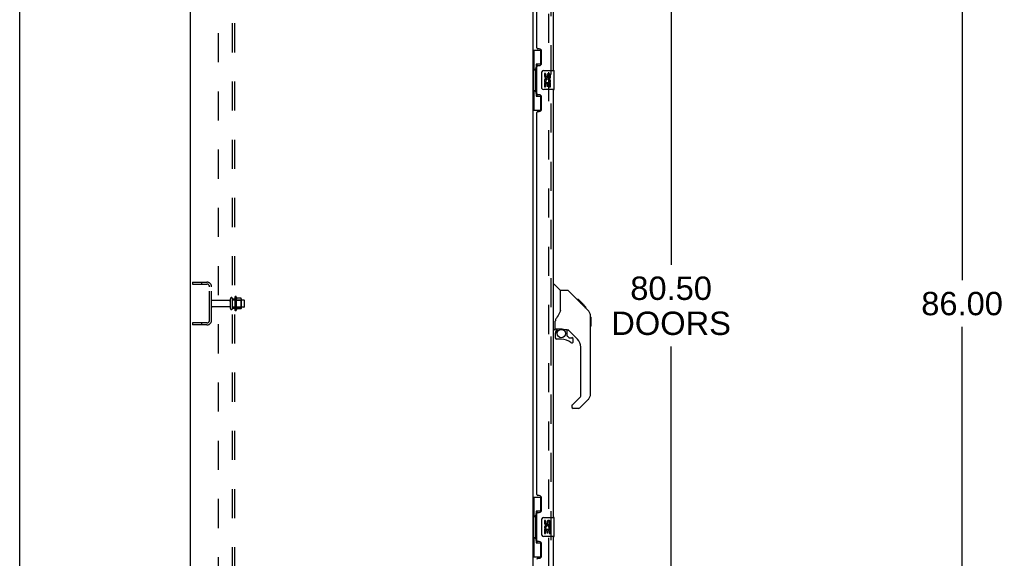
# Model space of a CAD drawing. Header units: inches. Extents: x 0 to 278, y 0 to 180.
# Tile 6 of 78: x 0 to 52, y 78 to 106. Entities that reach past the tile are written whole.
import ezdxf

# ---------------------------------------------------------------- set-up
doc = ezdxf.new("R2010")
doc.units = ezdxf.units.IN
doc.header["$LTSCALE"] = 15.310625
doc.header["$MEASUREMENT"] = 0
doc.linetypes.add('HIDDEN', pattern=[0.2, 0.1, -0.1])
doc.layers.get('0').update_dxf_attribs({"linetype": 'CONTINUOUS'})
for name, color, linetype in [('DEFAULT_2', 8, 'HIDDEN'), ('DIMENSIONS', 7, 'CONTINUOUS'), ('LEFTHAND_DOOR_ASSEMBLY', 7, 'CONTINUOUS'), ('RIGHTHAND_DOOR_ASSEMBLY', 7, 'CONTINUOUS'), ('SUBPANEL', 7, 'CONTINUOUS')]:
    doc.layers.add(name, color=color, linetype=linetype)
doc.styles.get("Standard").update_dxf_attribs({"font": 'arial.ttf'})
doc.dimstyles.new('DIMSTYLE_1', dxfattribs={"dimtxt": 1.228125, "dimasz": 1.6375, "dimexe": 0.09, "dimexo": 0.07, "dimgap": 0.0375, "dimtad": 0, "dimtih": 1, "dimtoh": 1, "dimzin": 4, "dimdsep": 46, "dimtxsty": 'Standard', "dimblk": '_FILLED', "dimblk1": '_FILLED', "dimblk2": '_FILLED', "dimcen": 0.09, "dimadec": 3, "dimazin": 1, "dimtfac": 1, "dimtdec": 3, "dimtofl": 0, "dimtmove": 0, "dimatfit": 3, "dimldrblk": '_FILLED', "dimfxl": 0, "dimtolj": 1, "dimtzin": 4, "dimarcsym": 0})

# ---------------------------------------------------------------- blocks, each defined once
blk = doc.blocks.new('_FILLED')
at = {"color": 0, "linetype": 'ByBlock'}
blk.add_solid([(0, 0), (-1, 0.2), (-1, -0.2)], dxfattribs=at)
blk = doc.blocks.new('*D7')
at = {"layer": 'DIMENSIONS', "color": 2, "linetype": 'Continuous'}
for p, q in [((28.943, 131.817), (35.721, 131.817)), ((34.248, 131.817), (34.248, 93.6)), ((34.248, 51.317), (34.248, 89.301)), ((28.943, 51.317), (35.721, 51.317))]:
    blk.add_line(p, q, dxfattribs=at)
at = {"layer": 'DIMENSIONS', "color": 2, "linetype": 'Continuous', "xscale": 1.6375, "yscale": 1.6375, "zscale": 1.6375}
for p, rotation in [((34.248, 131.817), 90), ((34.248, 51.317), 270)]:
    blk.add_blockref('_FILLED', p, dxfattribs=dict(at, rotation=rotation))
at = {"layer": 'DIMENSIONS', "color": 2, "linetype": 'Continuous', "insert": (34.248, 92.986), "char_height": 1.2281, "width": 6.28216, "attachment_point": 2, "line_spacing_factor": 0.9}
blk.add_mtext('80.50\\PDOORS', dxfattribs=at)
blk = doc.blocks.new('*D15')
at = {"layer": 'DIMENSIONS', "color": 2, "linetype": 'Continuous'}
for p, q in [((51.696, 134.567), (48.072, 134.567)), ((49.546, 134.567), (49.546, 92.795)), ((49.546, 48.567), (49.546, 90.338)), ((51.696, 48.567), (48.072, 48.567))]:
    blk.add_line(p, q, dxfattribs=at)
at = {"layer": 'DIMENSIONS', "color": 2, "linetype": 'Continuous', "xscale": 1.6375, "yscale": 1.6375, "zscale": 1.6375}
for p, rotation in [((49.546, 134.567), 90), ((49.546, 48.567), 270)]:
    blk.add_blockref('_FILLED', p, dxfattribs=dict(at, rotation=rotation))
at = {"layer": 'DIMENSIONS', "color": 2, "linetype": 'Continuous', "insert": (49.546, 92.181), "char_height": 1.2281, "width": 4.29159, "attachment_point": 2, "line_spacing_factor": 0.9}
blk.add_mtext('86.00', dxfattribs=at)

msp = doc.modelspace()

# ---------------------------------------------------------------- linework, layer by layer
at = {"color": 7, "linetype": 'Continuous'}
msp.add_line((0, 0), (0, 180.125), dxfattribs=at)
at = {"color": 3, "linetype": 'Continuous'}
for p, q in [((8.985, 48.671), (8.985, 134.463)), ((26.985, 131.119), (26.985, 52.015))]:
    msp.add_line(p, q, dxfattribs=at)
at = {"layer": 'DEFAULT_2', "color": 8, "linetype": 'HIDDEN'}
for p, q in [((27.798, 131.301), (27.798, 51.832)), ((9.089, 92.692), (9.089, 92.588)), ((9.089, 92.692), (9.843, 92.692)), ((9.559, 92.692), (9.559, 92.588)), ((9.089, 92.588), (9.843, 92.588)), ((9.985, 90.688), (9.985, 92.445)), ((10.089, 90.688), (10.089, 92.445)), ((11.017, 91.732), (10.119, 91.732)), ((11.079, 91.309), (11.079, 91.824)), ((11.189, 91.309), (11.189, 91.824)), ((11.784, 91.754), (11.189, 91.754)), ((11.314, 91.901), (11.314, 91.232)), ((11.334, 91.75), (11.314, 91.77)), ((11.334, 91.75), (11.334, 91.383)), ((11.334, 91.75), (11.63, 91.75)), ((11.384, 91.922), (11.384, 91.211)), ((11.639, 91.844), (11.412, 91.844)), ((11.63, 91.75), (11.65, 91.77)), ((11.63, 91.75), (11.63, 91.383)), ((11.65, 91.822), (11.65, 91.311)), ((11.814, 91.409), (11.814, 91.724)), ((11.017, 91.402), (10.119, 91.402)), ((11.784, 91.379), (11.189, 91.379)), ((11.334, 91.383), (11.314, 91.363)), ((11.334, 91.383), (11.63, 91.383)), ((11.639, 91.289), (11.412, 91.289)), ((11.63, 91.383), (11.65, 91.363)), ((9.089, 90.546), (9.089, 90.442)), ((9.843, 90.546), (9.089, 90.546)), ((9.843, 90.442), (9.089, 90.442)), ((9.559, 90.546), (9.559, 90.442))]:
    msp.add_line(p, q, dxfattribs=at)
for centre, radius, start, end in [((9.843, 92.445), 0.246, 0, 90), ((9.843, 92.445), 0.142, 0, 90), ((10.119, 91.702), 0.03, 90, 180), ((11.017, 91.794), 0.0625, 270, 360), ((11.134, 91.824), 0.055, 360, 180), ((11.352, 91.901), 0.0384, 34.4497, 180), ((10.784, 91.567), 0.698, 23.9679, 30.6631), ((11.431, 91.854), 0.01, 203.9679, 270), ((11.639, 91.834), 0.01, 5.1938, 90), ((11.509, 91.822), 0.141, 0, 5.2081), ((11.784, 91.724), 0.03, 360, 90), ((10.119, 91.432), 0.03, 180, 270), ((11.017, 91.339), 0.0625, 0, 90), ((11.134, 91.309), 0.055, 180, 0), ((11.352, 91.232), 0.0384, 180, 325.5503), ((10.784, 91.567), 0.698, 329.3369, 336.0321), ((11.431, 91.279), 0.01, 90, 156.0321), ((11.639, 91.299), 0.01, 270, 354.8062), ((11.509, 91.311), 0.141, 354.7919, 360), ((11.784, 91.409), 0.03, 270, 0), ((9.843, 90.688), 0.246, 270, 360), ((9.843, 90.688), 0.142, 270, 360)]:
    msp.add_arc(centre, radius, start, end, dxfattribs=at)
at = {"layer": 'LEFTHAND_DOOR_ASSEMBLY', "color": 8, "linetype": 'HIDDEN'}
msp.add_line((27.939, 51.563), (27.939, 131.57), dxfattribs=at)
at = {"layer": 'LEFTHAND_DOOR_ASSEMBLY', "color": 3, "linetype": 'Continuous'}
for p, q in [((28.043, 126.317), (28.043, 103.817)), ((27.189, 105.024), (27.189, 125.109)), ((27.309, 104.964), (27.249, 104.964)), ((27.439, 104.214), (27.439, 104.834)), ((27.249, 104.084), (27.309, 104.084)), ((27.189, 102.609), (27.189, 104.024)), ((27.309, 102.549), (27.249, 102.549)), ((28.043, 102.817), (28.043, 80.317)), ((27.439, 101.799), (27.439, 102.419)), ((27.189, 81.524), (27.189, 101.609)), ((27.249, 101.669), (27.309, 101.669)), ((27.309, 81.464), (27.249, 81.464)), ((27.439, 80.714), (27.439, 81.334)), ((27.189, 79.109), (27.189, 80.524)), ((27.249, 80.584), (27.309, 80.584)), ((28.043, 79.317), (28.043, 56.817)), ((27.309, 79.049), (27.249, 79.049)), ((27.439, 78.299), (27.439, 78.919)), ((27.249, 78.169), (27.309, 78.169))]:
    msp.add_line(p, q, dxfattribs=at)
at = {"layer": 'LEFTHAND_DOOR_ASSEMBLY', "color": 7, "linetype": 'Continuous'}
for p, q in [((26.985, 104.892), (27.426, 104.892)), ((27.024, 104.892), (27.024, 103.867)), ((27.389, 104.892), (27.389, 104.112)), ((27.162, 104.157), (27.162, 102.477)), ((27.389, 104.157), (27.162, 104.157)), ((27.002, 103.867), (27.002, 102.767)), ((27.002, 103.867), (27.125, 103.867)), ((27.125, 103.897), (27.125, 103.917)), ((27.125, 102.767), (27.125, 103.867)), ((27.448, 102.917), (27.448, 103.717)), ((27.548, 103.817), (28.088, 103.817)), ((27.586, 103.662), (27.586, 103.526)), ((27.649, 103.662), (27.586, 103.662)), ((27.649, 103.526), (27.649, 103.662)), ((27.714, 103.589), (27.714, 103.52)), ((27.774, 103.526), (27.774, 103.568)), ((27.837, 103.568), (27.837, 103.432)), ((27.9, 103.432), (27.9, 103.568)), ((28.103, 102.832), (28.103, 103.802)), ((27.586, 103.201), (27.586, 102.971)), ((27.604, 103.201), (27.586, 103.201)), ((27.638, 103.201), (27.666, 103.22)), ((27.638, 103.201), (27.9, 103.201)), ((27.649, 102.971), (27.649, 103.138)), ((27.649, 103.138), (27.714, 103.138)), ((27.714, 103.138), (27.714, 103.002)), ((27.774, 103.002), (27.774, 103.138)), ((27.774, 103.138), (27.837, 103.138)), ((27.829, 103.237), (27.887, 103.212)), ((27.837, 103.432), (27.9, 103.432)), ((27.837, 103.138), (27.837, 102.971)), ((27.9, 102.971), (27.9, 103.201)), ((27.002, 102.767), (27.125, 102.767)), ((27.024, 102.767), (27.024, 101.742)), ((27.125, 102.716), (27.125, 102.736)), ((27.389, 102.521), (27.389, 101.742)), ((28.088, 102.817), (27.548, 102.817)), ((27.586, 102.971), (27.649, 102.971)), ((27.714, 103.002), (27.774, 103.002)), ((27.837, 102.971), (27.9, 102.971)), ((27.162, 102.477), (27.389, 102.477)), ((26.985, 101.742), (27.426, 101.742)), ((28.043, 92.57), (28.105, 92.57)), ((28.431, 92.261), (28.133, 92.559)), ((28.798, 92.256), (28.437, 92.256)), ((28.437, 91.151), (28.437, 92.256)), ((29.618, 91.468), (28.853, 92.232)), ((29.375, 91.778), (29.308, 91.778)), ((29.382, 91.771), (29.315, 91.771)), ((29.392, 91.761), (29.325, 91.761)), ((29.398, 91.754), (29.332, 91.754)), ((29.406, 91.746), (29.34, 91.746)), ((29.426, 91.727), (29.359, 91.727)), ((29.375, 91.778), (29.702, 91.451)), ((29.449, 91.704), (29.382, 91.704)), ((29.472, 91.681), (29.405, 91.681)), ((29.496, 91.657), (29.429, 91.657)), ((29.519, 91.633), (29.453, 91.633)), ((28.437, 91.213), (28.416, 91.156)), ((29.543, 91.61), (29.476, 91.61)), ((29.535, 91.55), (29.492, 91.594)), ((29.565, 91.588), (29.498, 91.588)), ((29.585, 91.567), (29.519, 91.567)), ((29.591, 91.494), (29.535, 91.55)), ((29.603, 91.55), (29.536, 91.55)), ((29.616, 91.537), (29.549, 91.537)), ((29.62, 91.533), (29.553, 91.533)), ((29.622, 91.531), (29.555, 91.531)), ((29.623, 91.53), (29.556, 91.53)), ((29.623, 91.53), (29.556, 91.53)), ((29.626, 91.527), (29.559, 91.527)), ((29.63, 91.523), (29.563, 91.523)), ((29.636, 91.517), (29.569, 91.517)), ((29.65, 91.503), (29.583, 91.503)), ((29.618, 91.467), (29.591, 91.494)), ((29.665, 91.488), (29.598, 91.488)), ((29.672, 91.48), (29.606, 91.48)), ((29.679, 91.473), (29.612, 91.473)), ((29.618, 91.467), (29.897, 91.189)), ((29.691, 91.461), (29.625, 91.461)), ((29.697, 91.456), (29.63, 91.456)), ((29.7, 91.453), (29.633, 91.453)), ((29.701, 91.452), (29.634, 91.452)), ((29.702, 91.451), (29.635, 91.451)), ((29.702, 91.451), (29.635, 91.451)), ((29.79, 91.362), (29.702, 91.451)), ((29.719, 91.367), (29.786, 91.367)), ((29.788, 91.365), (29.721, 91.365)), ((29.79, 91.362), (29.724, 91.362)), ((28.161, 90.228), (28.161, 90.635)), ((30.012, 90.911), (30.01, 90.942)), ((30.012, 86.808), (30.012, 90.911)), ((30.031, 90.86), (30.012, 90.88)), ((30.031, 90.86), (30.031, 90.384)), ((28.122, 90.189), (28.043, 90.189)), ((28.181, 90.23), (28.476, 90.23)), ((28.219, 90.15), (28.299, 90.23)), ((28.233, 90.136), (28.227, 90.143)), ((28.749, 90.189), (28.661, 90.189)), ((28.791, 89.857), (28.791, 90.184)), ((29.327, 89.692), (28.825, 90.194)), ((30.031, 90.384), (30.012, 90.364)), ((28.161, 90.011), (28.161, 89.773)), ((28.476, 89.695), (28.24, 89.695)), ((28.795, 89.849), (28.866, 89.777)), ((28.875, 89.773), (29.027, 89.773)), ((29.106, 89.575), (29.106, 89.695)), ((29.5, 86.723), (29.5, 89.275)), ((29.041, 86.232), (29.477, 86.667)), ((29.896, 86.53), (29.444, 86.078)), ((29.027, 86.198), (29.027, 86.133)), ((29.388, 86.055), (29.106, 86.055)), ((26.985, 81.392), (27.426, 81.392)), ((27.024, 81.392), (27.024, 80.367)), ((27.389, 81.392), (27.389, 80.612)), ((27.002, 80.367), (27.125, 80.367)), ((27.002, 80.367), (27.002, 79.267)), ((27.125, 80.397), (27.125, 80.417)), ((27.125, 79.267), (27.125, 80.367)), ((27.389, 80.657), (27.162, 80.657)), ((27.162, 80.657), (27.162, 78.977)), ((27.548, 80.317), (28.088, 80.317)), ((28.103, 79.332), (28.103, 80.302)), ((27.448, 79.417), (27.448, 80.217)), ((27.649, 80.162), (27.586, 80.162)), ((27.586, 80.162), (27.586, 80.026)), ((27.638, 79.701), (27.666, 79.72)), ((27.649, 80.026), (27.649, 80.162)), ((27.714, 80.089), (27.714, 80.02)), ((27.774, 80.026), (27.774, 80.068)), ((27.829, 79.737), (27.887, 79.712)), ((27.837, 80.068), (27.837, 79.932)), ((27.837, 79.932), (27.9, 79.932)), ((27.9, 79.932), (27.9, 80.068)), ((27.002, 79.267), (27.125, 79.267)), ((27.024, 79.267), (27.024, 78.242)), ((27.125, 79.216), (27.125, 79.236)), ((28.088, 79.317), (27.548, 79.317)), ((27.604, 79.701), (27.586, 79.701)), ((27.586, 79.701), (27.586, 79.471)), ((27.586, 79.471), (27.649, 79.471)), ((27.638, 79.701), (27.9, 79.701)), ((27.649, 79.638), (27.714, 79.638)), ((27.649, 79.471), (27.649, 79.638)), ((27.714, 79.638), (27.714, 79.502)), ((27.714, 79.502), (27.774, 79.502)), ((27.774, 79.638), (27.837, 79.638)), ((27.774, 79.502), (27.774, 79.638)), ((27.837, 79.638), (27.837, 79.471)), ((27.837, 79.471), (27.9, 79.471)), ((27.9, 79.471), (27.9, 79.701)), ((27.162, 78.977), (27.389, 78.977)), ((27.389, 79.021), (27.389, 78.242)), ((26.985, 78.242), (27.426, 78.242))]:
    msp.add_line(p, q, dxfattribs=at)
for points in [[(27.162, 104.133), (27.162, 104.129), (27.163, 104.126), (27.164, 104.122), (27.165, 104.117), (27.167, 104.113), (27.169, 104.108), (27.171, 104.102), (27.174, 104.096), (27.177, 104.09), (27.181, 104.083), (27.186, 104.075), (27.19, 104.067), (27.196, 104.059), (27.198, 104.056)], [(27.448, 103.717), (27.448, 103.723), (27.449, 103.729), (27.45, 103.735), (27.451, 103.741), (27.453, 103.747), (27.455, 103.753)], [(27.198, 102.578), (27.196, 102.574), (27.19, 102.566), (27.186, 102.558), (27.181, 102.55), (27.177, 102.543), (27.174, 102.537), (27.171, 102.531), (27.169, 102.526), (27.167, 102.52), (27.165, 102.516), (27.164, 102.511), (27.163, 102.507), (27.162, 102.504), (27.162, 102.5)], [(27.455, 102.88), (27.453, 102.886), (27.451, 102.892), (27.45, 102.898), (27.449, 102.904), (27.448, 102.91), (27.448, 102.917)], [(28.853, 92.232), (28.846, 92.239), (28.837, 92.245), (28.828, 92.249), (28.818, 92.253), (28.808, 92.255), (28.798, 92.256)], [(28.416, 91.156), (28.385, 91.087), (28.349, 91.016), (28.307, 90.944), (28.26, 90.871), (28.214, 90.806)], [(30.012, 90.911), (30.01, 90.941), (30.005, 90.982), (29.995, 91.023), (29.982, 91.061), (29.964, 91.099), (29.942, 91.134), (29.917, 91.167), (29.897, 91.189)], [(28.214, 90.806), (28.203, 90.788), (28.188, 90.76), (28.176, 90.727), (28.167, 90.693), (28.162, 90.659), (28.161, 90.635)], [(28.233, 90.136), (28.224, 90.126), (28.215, 90.115), (28.207, 90.104), (28.2, 90.091), (28.195, 90.079), (28.19, 90.066), (28.186, 90.052), (28.183, 90.039), (28.182, 90.025), (28.181, 90.011)], [(28.222, 90.147), (28.221, 90.149), (28.22, 90.149), (28.219, 90.15), (28.219, 90.15)], [(28.227, 90.143), (28.225, 90.144), (28.222, 90.147)], [(28.476, 90.23), (28.484, 90.23), (28.503, 90.229), (28.524, 90.226), (28.544, 90.223), (28.563, 90.218), (28.581, 90.213), (28.597, 90.207), (28.611, 90.202), (28.624, 90.198), (28.634, 90.194), (28.643, 90.192), (28.651, 90.19), (28.659, 90.189), (28.661, 90.189)], [(27.162, 80.633), (27.162, 80.629), (27.163, 80.626), (27.164, 80.622), (27.165, 80.617), (27.167, 80.613), (27.169, 80.608), (27.171, 80.602), (27.174, 80.596), (27.177, 80.59), (27.181, 80.583), (27.186, 80.575), (27.19, 80.567), (27.196, 80.559), (27.198, 80.556)], [(27.448, 80.217), (27.448, 80.223), (27.449, 80.229), (27.45, 80.235), (27.451, 80.241), (27.453, 80.247), (27.455, 80.253)], [(27.455, 79.38), (27.453, 79.386), (27.451, 79.392), (27.45, 79.398), (27.449, 79.404), (27.448, 79.41), (27.448, 79.417)], [(27.198, 79.078), (27.196, 79.074), (27.19, 79.066), (27.186, 79.058), (27.181, 79.05), (27.177, 79.043), (27.174, 79.037), (27.171, 79.031), (27.169, 79.026), (27.167, 79.02), (27.165, 79.016), (27.164, 79.011), (27.163, 79.007), (27.162, 79.004), (27.162, 79)]]:
    msp.add_lwpolyline(points, dxfattribs=at)
msp.add_circle((28.476, 89.99), 0.217, dxfattribs=at)
at = {"layer": 'LEFTHAND_DOOR_ASSEMBLY', "color": 3, "linetype": 'Continuous'}
for centre, radius, start, end in [((27.249, 105.024), 0.06, 180, 270), ((27.309, 104.834), 0.13, 0, 90), ((27.249, 104.024), 0.06, 90, 180), ((27.309, 104.214), 0.13, 270, 360), ((27.249, 102.609), 0.06, 180, 270), ((27.309, 102.419), 0.13, 0, 90), ((27.249, 101.609), 0.06, 90, 180), ((27.309, 101.799), 0.13, 270, 360), ((27.249, 81.524), 0.06, 180, 270), ((27.309, 81.334), 0.13, 0, 90), ((27.249, 80.524), 0.06, 90, 180), ((27.309, 80.714), 0.13, 270, 360), ((27.249, 79.109), 0.06, 180, 270), ((27.309, 78.919), 0.13, 0, 90), ((27.249, 78.109), 0.06, 90, 180), ((27.309, 78.299), 0.13, 270, 360)]:
    msp.add_arc(centre, radius, start, end, dxfattribs=at)
at = {"layer": 'LEFTHAND_DOOR_ASSEMBLY', "color": 7, "linetype": 'Continuous'}
for centre, radius, start, end in [((27.548, 103.717), 0.1, 90, 158.7946), ((27.806, 103.568), 0.0943, 68.6999, 167.4338), ((27.806, 103.568), 0.0314, 0, 180.0485), ((27.806, 103.568), 0.0943, 0, 68.6704), ((28.088, 103.802), 0.015, 0, 90), ((27.74, 103.274), 0.154, 161.4199, 206.1963), ((27.68, 103.526), 0.0943, 180, 360), ((27.743, 103.275), 0.157, 336.5966, 161.8791), ((27.743, 103.275), 0.157, 205.737, 207.8532), ((27.68, 103.526), 0.0314, 180, 261.2295), ((27.743, 103.275), 0.0943, 336.5966, 215.1122), ((27.679, 103.531), 0.0362, 263.4285, 341.7628), ((27.548, 102.917), 0.1, 201.205, 270), ((28.088, 102.832), 0.015, 270, 360), ((28.105, 92.531), 0.0394, 45, 90), ((28.417, 92.247), 0.0197, 0, 45), ((29.578, 90.895), 0.433, 42.2386, 42.7273), ((28.122, 90.228), 0.0394, 270, 360), ((28.181, 90.25), 0.0197, 180, 270), ((28.358, 90.011), 0.197, 135, 180), ((28.749, 89.992), 0.197, 45, 90), ((28.24, 89.773), 0.0787, 180, 270), ((28.476, 88.907), 0.787, 50.4788, 90), ((28.803, 89.857), 0.0118, 180, 225), ((28.875, 89.785), 0.0118, 225, 270), ((29.027, 89.575), 0.0787, 230.4788, 360), ((29.027, 89.695), 0.0787, 0, 90), ((28.909, 89.275), 0.591, 0, 45), ((29.421, 86.723), 0.0787, 315, 360), ((29.618, 86.808), 0.394, 315, 360), ((29.075, 86.198), 0.0472, 135, 180), ((29.106, 86.133), 0.0787, 180, 270), ((29.388, 86.133), 0.0787, 270, 315), ((27.548, 80.217), 0.1, 90, 158.7946), ((28.088, 80.302), 0.015, 0, 90), ((27.74, 79.774), 0.154, 161.4199, 206.1963), ((27.68, 80.026), 0.0943, 180, 360), ((27.743, 79.775), 0.157, 336.5966, 161.8791), ((27.68, 80.026), 0.0314, 180, 261.2295), ((27.743, 79.775), 0.0943, 336.5966, 215.1122), ((27.679, 80.031), 0.0362, 263.4285, 341.7628), ((27.806, 80.068), 0.0943, 68.6999, 167.4338), ((27.806, 80.068), 0.0314, 0, 180.0485), ((27.806, 80.068), 0.0943, 0, 68.6704), ((27.548, 79.417), 0.1, 201.205, 270), ((27.743, 79.775), 0.157, 205.737, 207.8532), ((28.088, 79.332), 0.015, 270, 360)]:
    msp.add_arc(centre, radius, start, end, dxfattribs=at)
for centre, start_param, end_param in [((27.229, 103.907), 0.699287, 1.51401), ((27.229, 103.907), -4.655602, -3.84088), ((27.229, 102.726), 0.699287, 1.51401), ((27.229, 102.726), -4.655602, -3.84088), ((27.229, 80.407), 0.699287, 1.51401), ((27.229, 80.407), -4.655602, -3.84088), ((27.229, 79.226), 0.699287, 1.51401), ((27.229, 79.226), -4.655602, -3.84088)]:
    msp.add_ellipse(centre, major_axis=(0, 0.18), ratio=0.579493, start_param=start_param, end_param=end_param, dxfattribs=at)
at = {"layer": 'RIGHTHAND_DOOR_ASSEMBLY', "color": 8, "linetype": 'HIDDEN'}
msp.add_line((27.939, 51.563), (27.939, 131.57), dxfattribs=at)
at = {"layer": 'SUBPANEL', "color": 8, "linetype": 'HIDDEN'}
for p, q in [((11.189, 52.723), (11.189, 130.41)), ((11.314, 52.723), (11.314, 130.41)), ((10.439, 124.16), (10.439, 58.973)), ((11.189, 91.817), (11.314, 91.817)), ((11.189, 91.317), (11.314, 91.317))]:
    msp.add_line(p, q, dxfattribs=at)

# ---------------------------------------------------------------- dimensions: what is measured, and where the dimension line sits
at = {"layer": 'DIMENSIONS', "color": 2, "linetype": 'Continuous'}
dim = msp.add_linear_dim(base=(49.546, 134.567), p1=(51.766, 48.567), p2=(51.766, 134.567), angle=90, dimstyle='DIMSTYLE_1', dxfattribs=at)
dim.commit()
dim.dimension.update_dxf_attribs({"geometry": '*D15', "text_midpoint": (49.538, 91.56), "dimtype": 160})
dim = msp.add_linear_dim(base=(34.248, 51.317), p1=(28.873, 131.817), p2=(28.873, 51.317), angle=270, text='<>\\PDOORS', dimstyle='DIMSTYLE_1', dxfattribs=at)
dim.commit()
dim.dimension.update_dxf_attribs({"geometry": '*D7', "text_midpoint": (34.248, 91.45), "dimtype": 160})

doc.saveas('drawing.dxf')
